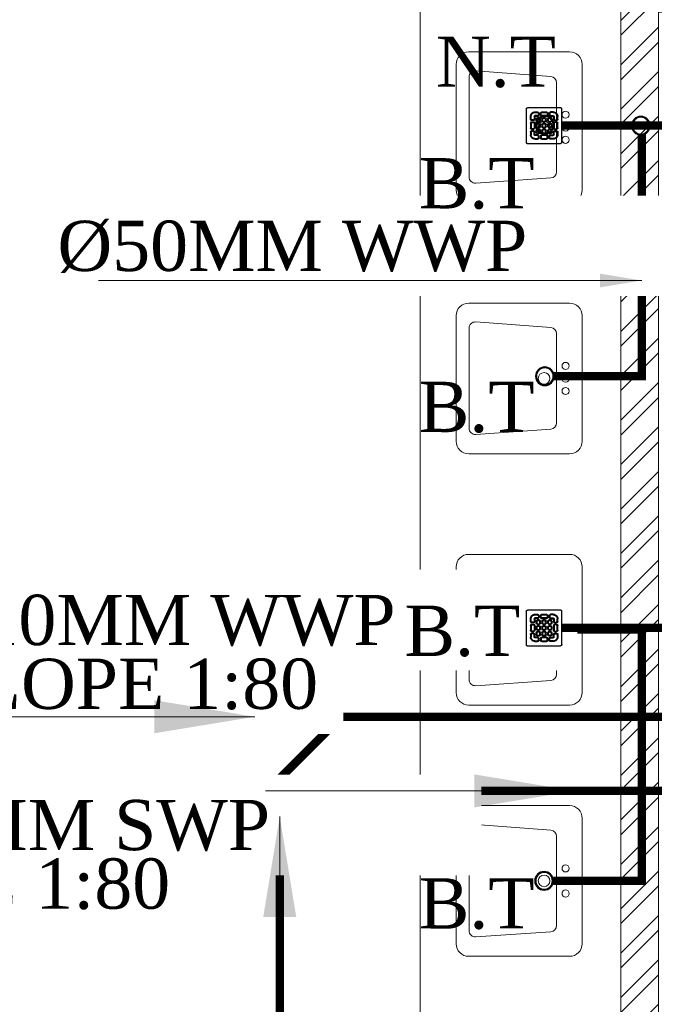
# Model space of a CAD drawing. Header units: inches. Extents: x 105152 to 158499, y 12149 to 30915.
# Tile 55 of 256: x 124066 to 124142, y 21381 to 21499. Entities that reach past the tile are written whole.
import ezdxf

# ---------------------------------------------------------------- set-up
doc = ezdxf.new("R2010")
doc.units = ezdxf.units.IN
doc.header["$MEASUREMENT"] = 0
for name, color, linetype, lineweight in [('AR - PLAN', 251, 'Continuous', 5), ('DRAINAGE ', 7, 'Continuous', 9), ('PD_BRICK WALL_115', 134, 'Continuous', 30), ('PD_FIXTURE', 21, 'Continuous', 25), ('PD_HATCH', 45, 'Continuous', 9), ('PP- 50DIA Soil Waste Sewer pipe', 54, 'Continuous', 25), ('PP- 75DIA Soil Waste Sewer pipe', 90, 'Continuous', 9), ('PP-Soil Pipe', 1, 'Continuous', 25), ('PP-TEXT', 7, 'Continuous', 40), ('PP-WWP', 3, 'Continuous', 25)]:
    doc.layers.add(name, color=color, linetype=linetype, lineweight=lineweight)
doc.styles.add('Arial', font='GOTHIC.TTF')
doc.styles.get("Standard").update_dxf_attribs({"font": 'arial.ttf', "height": 6})
doc.styles.add('TIMES NEW ROMAN', font='times.ttf')
doc.dimstyles.new('ISO-10', dxfattribs={"dimtxt": 6, "dimasz": 0.5, "dimexe": 1.25, "dimexo": 0.625, "dimtad": 1, "dimtoh": 1, "dimdec": 1, "dimlunit": 4, "dimtxsty": 'Standard', "dimblk": 'ARCHTICK', "dimcen": 2.5, "dimclrt": 3, "dimadec": 0, "dimazin": 0, "dimtfac": 1, "dimtdec": 1, "dimtmove": 1, "dimatfit": 3, "dimfxl": 1, "dimarcsym": 0})
doc.dimstyles.new('PP-DIM', dxfattribs={"dimtxt": 4, "dimasz": 1, "dimexe": 1, "dimexo": 1, "dimgap": 0.09, "dimtad": 0, "dimdec": 0, "dimzin": 0, "dimdsep": 46, "dimlunit": 4, "dimtxsty": 'TIMES NEW ROMAN', "dimblk": 'ARCHTICK', "dimcen": 0.09, "dimdle": 1, "dimclrd": 256, "dimclre": 256, "dimclrt": 256, "dimadec": 0, "dimazin": 0, "dimtfac": 1, "dimtdec": 4, "dimtofl": 0, "dimtmove": 1, "dimatfit": 3, "dimfxl": 1, "dimtolj": 1, "dimtzin": 0, "dimlwd": -1, "dimlwe": -1, "dimarcsym": 0})

# ---------------------------------------------------------------- blocks, each defined once
blk = doc.blocks.new('LV')
at = {"color": 251, "lineweight": 5}
for p, q in [((-254.0401739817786, 510.1021831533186), (254.0401739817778, 510.1021831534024)), ((-304.8401739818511, 50.80000000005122), (-304.8401739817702, 459.3021831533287)), ((-201.0144701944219, 458.0358644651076), (203.0815871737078, 458.0358644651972)), ((304.840173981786, 459.3021831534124), (304.8401739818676, 50.79999999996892)), ((-205.3310171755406, 127.0031444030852), (-226.34620448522, 430.7748868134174)), ((228.4004074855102, 430.6067419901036), (205.474748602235, 126.8349995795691)), ((180.1559282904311, 103.4641220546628), (-179.9992828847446, 103.4641220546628)), ((254.0401739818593, -4.11546e-11), (-254.0401739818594, 4.11546e-11))]:
    blk.add_line(p, q, dxfattribs=at)
for centre, radius in [((0.3542386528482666, 154.2893231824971), 23.5787407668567), ((-50.8000000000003, 67.18562783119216), 14.42670316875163), ((-2.274e-13, 67.18562783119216), 15.31096988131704), ((50.79999999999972, 67.18562783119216), 14.42670316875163)]:
    blk.add_circle(centre, radius, dxfattribs=at)
for centre, radius, start, end in [((-254.0401739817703, 459.3021831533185), 50.8, 90.00000000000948, 179.9999999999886), ((254.040173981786, 459.3021831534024), 50.8, 1.15136e-11, 90.0000000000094), ((-201.0144701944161, 432.6358644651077), 25.4, 90.0000000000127, 184.201645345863), ((203.0815871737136, 432.6358644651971), 25.4, 355.4179460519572, 90.00000000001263), ((-179.9992828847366, 128.8641220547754), 25.4, 184.2016453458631, 269.9999999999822), ((180.1559282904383, 128.8641220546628), 25.4, 269.9999999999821, 355.4179460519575), ((-254.0401739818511, 50.80000000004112), 50.8, 179.9999999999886, 269.9999999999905), ((254.0401739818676, 50.7999999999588), 50.8, 269.9999999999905, 1.14754e-11)]:
    blk.add_arc(centre, radius, start, end, dxfattribs=at)
blk = doc.blocks.new('FIRST FLOOR PLAN 0')
at = {"layer": 'PD_HATCH', "lineweight": 5}
h = blk.add_hatch(dxfattribs=at)
h.set_pattern_fill('ANSI32', color=251, scale=10)
h.set_pattern_definition([(45, (-550.7705653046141, -242.3817885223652), (-2.651650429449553, 2.651650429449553), []), (45, (-549.0027983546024, -242.3817885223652), (-2.651650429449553, 2.651650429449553), [])])
h.paths.add_polyline_path([(-539.9997091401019, -240.2998080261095), (-583.2497091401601, -240.2998080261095), (-583.2497091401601, -244.7998080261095), (-539.9997091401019, -244.7998080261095)])
h.paths.add_polyline_path([(-625.2497091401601, -240.2998080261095), (-668.4997091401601, -240.2998080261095), (-668.4997091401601, -244.7998080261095), (-625.2497091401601, -244.7998080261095)], flags=17)
h.paths.add_polyline_path([(-539.9997091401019, -323.4998080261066), (-539.9997091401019, -327.9998080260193), (-377.9997091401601, -327.9998080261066), (-377.9997091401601, -323.4998080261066), (-530.9997091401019, -323.4998080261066), (-530.9997091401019, -233.9998080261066), (-470.9997091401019, -233.9998080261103), (-470.9997091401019, -257.9998080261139), (-466.4997091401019, -257.9998080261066), (-466.4997091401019, -233.9998080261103), (-386.9997091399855, -233.9998080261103), (-386.9997091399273, -261.9998080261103), (-382.4997091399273, -261.9998080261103), (-382.4997091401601, -102.9998080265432), (-377.9997091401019, -102.9998080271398), (-377.9997091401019, -98.49980802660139), (-386.9997091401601, -98.49980802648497), (-386.9997091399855, -224.9998080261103), (-530.9997091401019, -224.9998080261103), (-530.9997091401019, -8.9998324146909), (-539.9997091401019, -8.9998324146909)])
h.paths.add_polyline_path([(-595.4997039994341, -332.9374820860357), (-590.9997039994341, -332.9374820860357), (-590.9997039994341, -327.9998080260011), (-581.9997091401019, -327.9998080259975), (-581.9997091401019, -323.4998080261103), (-668.4997091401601, -323.4998080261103), (-668.4997091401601, -167.9998080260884), (-745.4997091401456, -167.9998080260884), (-745.4997091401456, -172.4998080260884), (-672.9997091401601, -172.4998080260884), (-672.9997091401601, -323.4998080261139), (-728.9997091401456, -323.4998080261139), (-728.9997091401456, -327.9998080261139), (-595.4997039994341, -327.9998080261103)])
at = {"layer": 'PD_BRICK WALL_115', "color": 251, "lineweight": 5}
blk.add_lwpolyline([(-377.9997091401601, -323.4998080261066), (-530.9997091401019, -323.4998080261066), (-530.9997091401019, -233.9998080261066), (-470.9997091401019, -233.9998080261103), (-470.9997091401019, -257.9998080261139), (-466.4997091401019, -257.9998080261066), (-466.4997091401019, -233.9998080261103), (-386.9997091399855, -233.9998080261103), (-386.9997091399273, -261.9998080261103), (-382.4997091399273, -261.9998080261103), (-382.4997091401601, -102.9998080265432), (-377.9997091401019, -102.9998080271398), (-377.9997091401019, -98.49980802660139), (-386.9997091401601, -98.49980802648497), (-386.9997091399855, -224.9998080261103), (-530.9997091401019, -224.9998080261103), (-530.9997091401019, -8.9998324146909), (-539.9997091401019, -8.9998324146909), (-539.9997091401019, -323.4998080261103), (-539.9997091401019, -323.4998080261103)], dxfattribs=at)
at = {"layer": 'PD_FIXTURE', "color": 251, "lineweight": 5, "ltscale": 12}
blk.add_line((-410.9997091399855, -224.9998080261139), (-410.9997091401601, -98.49980802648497), dxfattribs=at)
at = {"layer": 'PD_FIXTURE', "color": 251, "ltscale": 12, "xscale": 0.0295236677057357, "yscale": 0.0295236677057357, "zscale": 0.0295236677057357, "rotation": 90}
for p in [(-391.6187668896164, -116.7498080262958), (-391.6187668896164, -146.7498080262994), (-391.6187668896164, -176.7498080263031), (-391.6187668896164, -206.7498080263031)]:
    blk.add_blockref('LV', p, dxfattribs=at)
blk = doc.blocks.new('BT-PP')
for radius in [37.51963646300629, 33.76767281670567]:
    blk.add_circle((0, 4.547473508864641e-13), radius)
blk = doc.blocks.new('PP-GRATING')
at = {"linetype": 'Continuous'}
for p, q in [((-53.13747282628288, -49.44342391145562), (-53.13747282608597, 49.44342391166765)), ((-49.72758152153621, 52.85331521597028), (49.72758152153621, 52.85331521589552)), ((-27.56328804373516, 40.69137005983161), (-27.56328804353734, 38.6454352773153)), ((-19.60687500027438, 40.69137005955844), (-27.56328705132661, 40.69137005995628)), ((-19.60687500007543, 38.6454352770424), (-27.56328705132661, 38.6454352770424)), ((-27.56328804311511, 29.55239179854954), (-27.56328804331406, 27.5064570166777)), ((-27.56328804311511, 29.55239179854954), (-19.60687539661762, 29.55239179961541)), ((-19.60687500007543, 38.6454352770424), (-19.60687500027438, 40.69137005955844)), ((-19.60687539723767, 27.50645701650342), (-19.60687539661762, 29.55239179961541)), ((-17.3336141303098, 31.82565266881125), (-17.33361413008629, 36.37217436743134)), ((-15.28767934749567, 36.37217433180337), (-17.3336141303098, 36.37217433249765)), ((-17.3336141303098, 31.82565266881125), (-15.2876793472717, 31.82565266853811)), ((-15.2876793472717, 31.82565266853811), (-15.28767934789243, 36.37217436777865)), ((-11.42313586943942, 36.37217242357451), (-11.42313586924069, 31.8256507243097)), ((-9.377201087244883, 36.37217242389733), (-11.42313586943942, 36.37217242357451)), ((-11.42313586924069, 31.82565076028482), (-9.377201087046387, 31.82565072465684)), ((-9.377201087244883, 36.37217242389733), (-9.377201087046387, 31.82565072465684)), ((-7.103939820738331, 38.64543329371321), (-7.103939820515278, 40.69136807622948)), ((-7.103940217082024, 40.6913679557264), (6.535625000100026, 40.6913679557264)), ((-7.103940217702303, 38.64543317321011), (6.535625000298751, 38.64543317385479)), ((-7.103940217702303, 29.55238981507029), (6.535625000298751, 29.55238981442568)), ((-7.103940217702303, 29.55238981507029), (-7.103940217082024, 27.50645503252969)), ((6.535625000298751, 40.6913680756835), (6.535625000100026, 38.64543329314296)), ((6.535625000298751, 29.55238981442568), (6.535625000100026, 27.50645503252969)), ((8.808885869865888, 31.82565068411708), (8.808885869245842, 36.37217230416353)), ((10.85482065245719, 36.37217219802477), (8.808885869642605, 36.37217219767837)), ((8.808885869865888, 31.82565068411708), (10.85482065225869, 31.82565068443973)), ((10.85482065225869, 31.82565068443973), (10.85482065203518, 36.37217230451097)), ((14.71936413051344, 31.82565266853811), (14.71936413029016, 36.37217436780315)), ((14.71936413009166, 36.3721743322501), (16.76529891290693, 36.37217433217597)), ((16.76529891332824, 31.82565266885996), (14.71936413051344, 31.82565266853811)), ((16.76529891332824, 31.82565266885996), (16.76529891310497, 36.37217436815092)), ((19.03855978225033, 40.69137005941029), (26.99497183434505, 40.69137005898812)), ((19.03855978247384, 38.64543527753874), (19.03855978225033, 40.69137005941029)), ((19.03855978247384, 38.64543527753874), (26.99497183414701, 38.64543527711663)), ((26.99497282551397, 29.55239179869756), (19.03856017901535, 29.55239179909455)), ((19.03856017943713, 27.50645701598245), (19.03856017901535, 29.55239179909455)), ((26.99497282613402, 40.69137005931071), (26.99497282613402, 38.64543527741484)), ((26.99497282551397, 29.55239179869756), (26.99497282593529, 27.50645701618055)), ((52.56915760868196, 50.01173912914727), (52.5691576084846, -48.87510869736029)), ((-38.92959239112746, 27.27913092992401), (-40.9755271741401, 27.27913092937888)), ((-40.9755271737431, 27.27913152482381), (-40.9755271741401, 19.32271800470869)), ((-38.92959239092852, 19.32271800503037), (-40.97552717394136, 19.32271811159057)), ((-40.97552717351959, 6.819783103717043), (-40.97552717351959, -6.819781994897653)), ((-38.92959239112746, 6.819783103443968), (-40.97552717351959, 6.819783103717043)), ((-38.92959239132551, 27.2791315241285), (-38.92959239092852, 19.32271800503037)), ((-38.92959239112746, 6.819783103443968), (-38.92959239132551, -6.819781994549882)), ((-36.65633152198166, 17.04945701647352), (-32.10981017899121, 17.0494570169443)), ((-36.65633152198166, 17.04945701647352), (-36.65633152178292, 15.00352223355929)), ((-36.65633152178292, 15.00352223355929), (-32.10981017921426, 15.00352223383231)), ((-32.10980978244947, 11.1389787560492), (-36.65633132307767, 11.1389787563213)), ((-36.65633132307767, 11.1389787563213), (-36.65633132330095, 9.093043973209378)), ((-32.10980978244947, 9.093043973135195), (-36.65633132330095, 9.093043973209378)), ((-32.10980978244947, 9.093043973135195), (-32.10980978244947, 11.1389787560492)), ((-29.83654891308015, 19.32271788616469), (-29.83654891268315, 27.27913104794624)), ((-27.79061413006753, 27.27913104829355), (-29.83654891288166, 27.27913092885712)), ((-29.83654891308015, 19.32271788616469), (-27.79061413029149, 19.32271788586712)), ((-29.83654891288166, -6.819782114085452), (-29.83654891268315, 6.819783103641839)), ((-29.83654891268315, 6.819783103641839), (-27.79061413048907, 6.819783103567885)), ((-27.79061413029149, 19.32271788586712), (-27.79061413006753, 27.27913104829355)), ((-27.79061413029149, -6.819782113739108), (-27.79061413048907, 6.819783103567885)), ((-27.56328804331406, 27.5064570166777), (-19.60687539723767, 27.50645701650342)), ((-23.92607065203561, 14.77619622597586), (-23.92607065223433, 19.32271792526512)), ((-21.88013586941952, 19.32271792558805), (-23.92607065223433, 19.32271792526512)), ((-21.88013586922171, 14.77619622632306), (-23.92607065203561, 14.77619622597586)), ((-23.92607065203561, -2.27326066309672), (-23.92607065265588, 2.273261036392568)), ((-21.8801358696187, 2.273261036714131), (-23.92607065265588, 2.273261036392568)), ((-21.88013586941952, 14.77619626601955), (-21.88013586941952, 19.32271788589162)), ((-21.8801358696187, -2.273260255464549), (-21.8801358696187, 2.273261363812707)), ((-19.60687500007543, 23.64191361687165), (-15.06035345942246, 23.64191361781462)), ((-19.60687499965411, 21.59597883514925), (-19.60687500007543, 23.64191361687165)), ((-19.60687480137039, 21.59597875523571), (-15.0603532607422, 21.59597875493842)), ((-15.06035365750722, 12.50293527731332), (-19.60687499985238, 12.50293527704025)), ((-19.60687460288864, 12.50293535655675), (-19.60687460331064, 10.45700057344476)), ((-15.0603532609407, 10.45700057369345), (-19.60687460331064, 10.45700057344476)), ((-19.60687499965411, 6.592456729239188), (-15.06035345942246, 6.592456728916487)), ((-19.60687499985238, 4.546521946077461), (-19.60687499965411, 6.592456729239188)), ((-19.60687480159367, 4.546522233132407), (-15.0603532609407, 4.546522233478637)), ((-15.06035345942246, 23.64191361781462), (-15.06035345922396, 21.59597883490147)), ((-15.06035326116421, 12.50293535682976), (-15.0603532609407, 10.45700057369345)), ((-15.06035345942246, 6.592456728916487), (-15.06035345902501, 4.546521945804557)), ((-12.78709239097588, 19.32271784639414), (-12.78709239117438, 14.77619614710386)), ((-10.74115760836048, 19.32271796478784), (-12.78709239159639, 19.32271796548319)), ((-12.78709239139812, 14.7761963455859), (-10.74115760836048, 14.77619634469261)), ((-12.78709239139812, 2.273261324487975), (-12.78709239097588, -2.273260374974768)), ((-10.74115760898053, 2.27326107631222), (-12.78709239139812, 2.273261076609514)), ((-10.74115760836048, 19.32271796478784), (-10.74115760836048, 14.77619634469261)), ((-10.74115760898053, 2.27326107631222), (-10.74115760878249, -2.273260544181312)), ((-7.103940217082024, 27.50645503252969), (6.535625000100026, 27.50645503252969)), ((-6.876614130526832, 14.7761961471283), (-6.876614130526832, 19.32271784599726)), ((-4.830679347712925, 19.3227178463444), (-6.876614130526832, 19.32271784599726)), ((-4.830679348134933, 14.77619614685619), (-6.876614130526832, 14.7761961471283)), ((-6.876614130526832, -2.273260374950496), (-6.876614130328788, 2.273261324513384)), ((-4.830679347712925, 2.273261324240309), (-6.876614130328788, 2.273261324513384)), ((-4.830679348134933, 14.77619614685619), (-4.830679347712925, 19.3227178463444)), ((-4.830679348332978, -2.273260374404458), (-4.830679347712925, 2.273261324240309)), ((-2.557418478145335, 23.64191353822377), (1.98910306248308, 23.64191353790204)), ((-2.55741847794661, 21.59597875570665), (-2.557418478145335, 23.64191353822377)), ((-2.55741847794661, 21.59597875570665), (1.989103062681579, 21.59597875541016)), ((1.98910326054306, 12.50293527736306), (-2.557418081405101, 12.50293527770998)), ((-2.557418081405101, 12.50293527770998), (-2.557418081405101, 10.45700049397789)), ((1.989103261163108, 10.45700049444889), (-2.557418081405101, 10.45700049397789)), ((-2.557418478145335, 6.592457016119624), (1.98910306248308, 6.592457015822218)), ((-2.557418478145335, 4.546522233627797), (-2.557418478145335, 6.592457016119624)), ((-2.557418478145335, 4.546522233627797), (1.98910306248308, 4.546522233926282)), ((1.98910306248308, 23.64191353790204), (1.989103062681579, 21.59597875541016)), ((1.98910326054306, 12.50293527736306), (1.989103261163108, 10.45700049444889)), ((1.98910306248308, 6.592457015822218), (1.98910306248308, 4.546522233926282)), ((4.262364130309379, 19.32271788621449), (4.262364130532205, 14.77619626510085)), ((6.308298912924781, 19.32271788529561), (4.262364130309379, 19.32271788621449)), ((4.262364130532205, 14.77619626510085), (6.308298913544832, 14.77619626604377)), ((4.262364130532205, 2.273261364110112), (4.262364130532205, -2.273260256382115)), ((6.308298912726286, 2.273261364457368), (4.262364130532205, 2.273261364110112)), ((6.308298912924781, 19.32271788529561), (6.308298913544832, 14.77619626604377)), ((6.308298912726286, 2.273261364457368), (6.308298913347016, -2.273260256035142)), ((10.17284239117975, 14.77619614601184), (10.1728423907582, 19.32271784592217)), ((12.21877717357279, 19.32271784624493), (10.1728423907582, 19.32271784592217)), ((12.21877717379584, 14.77619614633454), (10.17284239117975, 14.77619614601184)), ((10.17284239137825, -2.273260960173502), (10.17284239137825, 2.273260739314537)), ((12.21877717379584, 2.273260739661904), (10.17284239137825, 2.273260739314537)), ((12.21877717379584, 14.77619614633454), (12.21877717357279, 19.32271784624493)), ((12.21877717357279, -2.273260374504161), (12.21877717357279, 2.273261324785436)), ((14.49203804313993, 23.64191353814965), (19.03855958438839, 23.64191353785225)), ((14.49203804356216, 21.59597875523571), (14.49203804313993, 23.64191353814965)), ((14.49203804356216, 21.59597875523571), (19.03855958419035, 21.59597875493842)), ((19.03855978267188, 12.50293527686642), (14.49203844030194, 12.50293527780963)), ((14.49203844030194, 12.50293527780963), (14.49203843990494, 10.45700049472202)), ((19.03855978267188, 10.45700049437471), (14.49203843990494, 10.45700049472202)), ((14.49203804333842, 6.592456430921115), (19.0385595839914, 6.59245643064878)), ((14.49203804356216, 4.546521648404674), (14.49203804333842, 6.592456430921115)), ((14.49203804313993, 4.546522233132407), (19.03855958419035, 4.546522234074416)), ((26.99497282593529, 27.50645701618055), (19.03856017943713, 27.50645701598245)), ((19.03855958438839, 23.64191353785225), (19.03855958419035, 21.59597875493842)), ((19.03855978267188, 12.50293527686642), (19.03855978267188, 10.45700049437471)), ((19.0385595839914, 6.59245643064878), (19.03855958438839, 4.546521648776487)), ((21.31182065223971, 19.32271788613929), (21.31182065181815, 14.77619626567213)), ((23.35775543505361, 19.32271788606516), (21.31182065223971, 19.32271788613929)), ((21.31182065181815, 14.77619626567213), (23.35775543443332, 14.776196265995)), ((21.31182065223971, 2.273261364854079), (21.31182065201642, -2.273260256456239)), ((23.35775543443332, 2.273260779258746), (21.3118206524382, 2.27326077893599)), ((23.35775543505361, 19.32271788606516), (23.35775543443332, 14.776196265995)), ((23.35775543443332, 2.273260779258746), (23.35775543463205, -2.273260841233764)), ((27.22229891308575, 19.32271788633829), (27.22229891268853, 27.27913104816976)), ((27.22229891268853, 27.27913104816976), (29.26823369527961, 27.27913092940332)), ((29.26823369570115, 19.32271788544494), (27.22229891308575, 19.32271788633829)), ((27.22229891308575, -6.819782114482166), (27.22229891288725, 6.819783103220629)), ((29.26823369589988, 6.819783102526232), (27.22229891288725, 6.819783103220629)), ((29.26823369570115, 19.32271788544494), (29.2682336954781, 27.27913104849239)), ((29.2682336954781, -6.819782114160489), (29.26823369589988, 6.819783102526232)), ((36.08801630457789, 17.04945701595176), (31.54149496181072, 17.04945701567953)), ((36.08801630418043, 15.00352223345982), (31.54149496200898, 15.00352223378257)), ((31.5414945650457, 11.13897875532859), (36.0880161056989, 11.13897875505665)), ((31.5414945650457, 9.09304397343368), (31.5414945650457, 11.13897875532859)), ((31.5414945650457, 9.09304397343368), (36.08801610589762, 9.093043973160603)), ((36.08801630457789, 17.04945701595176), (36.08801630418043, 15.00352223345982)), ((36.0880161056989, 11.13897875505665), (36.08801610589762, 9.093043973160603)), ((38.36127717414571, 27.2791315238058), (38.36127717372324, 19.3227180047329)), ((38.36127717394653, 27.27913092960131), (40.40721195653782, 27.27913092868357)), ((38.36127717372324, 19.3227180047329), (40.40721195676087, 19.32271811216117)), ((38.36127717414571, 6.819783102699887), (38.36127717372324, -6.819781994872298)), ((38.36127717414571, 6.819783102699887), (40.40721195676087, 6.819783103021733)), ((40.40721195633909, 27.2791315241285), (40.40721195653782, 19.32271800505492)), ((40.40721195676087, 6.819783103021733), (40.40721195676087, -6.819781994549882)), ((-40.9755271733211, -6.819781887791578), (-38.92959239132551, -6.819781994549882)), ((-40.9755271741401, -27.27913193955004), (-40.9755271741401, -19.32271842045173)), ((-38.92959239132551, -19.32271842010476), (-40.97552717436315, -19.32271852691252)), ((-38.92959239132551, -27.2791313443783), (-40.97552717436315, -27.27913134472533)), ((-38.92959239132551, -27.27913193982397), (-38.92959239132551, -19.32271842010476)), ((-36.65633152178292, -9.093042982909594), (-32.10981017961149, -9.093042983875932)), ((-36.65633152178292, -9.093042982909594), (-36.65633152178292, -11.13897776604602)), ((-36.65633152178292, -11.13897776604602), (-32.10981017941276, -11.13897776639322)), ((-36.65633152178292, -17.04945743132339), (-36.65633152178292, -15.00352264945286)), ((-36.65633152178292, -15.00352264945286), (-32.10981017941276, -15.00352264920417)), ((-36.65633152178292, -17.04945743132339), (-32.10981017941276, -17.04945743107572)), ((-32.10981017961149, -9.093042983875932), (-32.10981053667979, -11.13897776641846)), ((-29.83654891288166, -6.819782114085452), (-27.79061413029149, -6.819782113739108)), ((-29.83654891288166, -19.32271830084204), (-27.79061413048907, -19.32271830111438)), ((-29.83654891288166, -19.32271830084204), (-29.83654891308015, -27.27913146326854)), ((-27.79061413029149, -27.27913146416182), (-29.83654891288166, -27.27913134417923)), ((-27.79061413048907, -19.32271830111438), (-27.79061413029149, -27.27913146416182)), ((-27.56328804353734, -27.50645743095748), (-19.60687539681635, -27.50645743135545)), ((-27.56328804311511, -29.55239221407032), (-27.56328804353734, -27.50645743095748)), ((-21.8801358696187, -2.273260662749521), (-23.92607065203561, -2.27326066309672)), ((-23.92607065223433, -19.32271681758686), (-23.92607065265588, -14.77619511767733)), ((-21.8801358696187, -14.77619511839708), (-23.92607065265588, -14.77619511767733)), ((-21.88013586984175, -19.32271681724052), (-23.92607065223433, -19.32271681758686)), ((-21.8801358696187, -19.32271677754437), (-21.88013586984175, -14.77619515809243)), ((-19.60687500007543, -10.45699942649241), (-15.06035345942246, -10.456999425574)), ((-19.60687499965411, -12.50293420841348), (-19.60687500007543, -10.45699942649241)), ((-15.0603532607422, -21.59597776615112), (-19.60687500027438, -21.59597776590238)), ((-19.60687539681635, -27.50645743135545), (-19.60687539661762, -29.5523922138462)), ((-15.06035365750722, -4.546521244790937), (-19.60687499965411, -4.546521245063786)), ((-19.60687460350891, -4.546521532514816), (-19.60687460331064, -6.592456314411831)), ((-15.06035326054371, -6.592456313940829), (-19.60687460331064, -6.592456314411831)), ((-19.6068748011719, -12.50293428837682), (-15.0603532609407, -12.50293428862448)), ((-19.60687460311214, -21.59597768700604), (-19.60687460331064, -23.6419124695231)), ((-15.06035326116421, -23.64191246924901), (-19.60687460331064, -23.6419124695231)), ((-15.0603532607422, -4.546521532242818), (-15.06035326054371, -6.592456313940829)), ((-15.06035345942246, -10.456999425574), (-15.06035345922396, -12.5029342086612)), ((-15.0603532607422, -21.59597768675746), (-15.06035326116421, -23.64191246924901)), ((-12.78709239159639, -2.27326054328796), (-10.74115760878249, -2.273260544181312)), ((-12.78709239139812, -14.77619519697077), (-12.78709239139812, -19.32271689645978)), ((-10.74115760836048, -14.77619507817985), (-12.78709239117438, -14.77619507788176)), ((-12.78709239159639, -19.32271669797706), (-10.74115760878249, -19.32271669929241)), ((-10.74115760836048, -14.77619507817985), (-10.74115760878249, -19.32271669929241)), ((-7.103940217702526, -27.5064560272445), (6.535624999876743, -27.50645602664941)), ((-7.103940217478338, -29.55239081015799), (-7.103940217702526, -27.5064560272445)), ((-4.830679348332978, -2.273260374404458), (-6.876614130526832, -2.273260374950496)), ((-6.876614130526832, -19.32271689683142), (-6.876614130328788, -14.77619519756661)), ((-4.830679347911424, -14.77619519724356), (-6.876614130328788, -14.77619519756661)), ((-4.830679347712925, -19.32271689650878), (-6.876614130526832, -19.32271689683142)), ((-4.830679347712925, -19.32271689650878), (-4.830679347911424, -14.77619519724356)), ((1.98910326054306, -4.546521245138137), (-2.557418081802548, -4.546521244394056)), ((-2.557418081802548, -4.546521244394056), (-2.557418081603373, -6.59245602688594)), ((1.989103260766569, -6.592456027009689), (-2.557418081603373, -6.59245602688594)), ((-2.557418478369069, -10.45699950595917), (1.98910306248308, -10.45699950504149)), ((-2.557418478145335, -12.50293428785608), (-2.557418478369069, -10.45699950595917)), ((-2.557418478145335, -12.50293428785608), (1.98910306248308, -12.5029342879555)), ((1.989103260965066, -21.59597776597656), (-2.557418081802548, -21.59597776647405)), ((-2.557418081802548, -21.59597776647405), (-2.557418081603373, -23.64191254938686)), ((1.989103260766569, -23.64191254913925), (-2.557418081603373, -23.64191254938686)), ((1.98910326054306, -4.546521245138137), (1.989103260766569, -6.592456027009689)), ((1.98910306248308, -10.45699950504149), (1.98910306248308, -12.5029342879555)), ((1.989103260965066, -21.59597776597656), (1.989103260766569, -23.64191254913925)), ((4.262364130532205, -2.273260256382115), (6.308298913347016, -2.273260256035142)), ((4.262364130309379, -14.77619515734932), (4.262364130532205, -19.32271677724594)), ((6.308298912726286, -14.77619515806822), (4.262364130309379, -14.77619515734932)), ((4.262364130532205, -19.32271677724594), (6.308298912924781, -19.32271677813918)), ((6.308298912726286, -14.77619515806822), (6.308298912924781, -19.32271677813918)), ((6.535624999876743, -29.5523908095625), (6.535624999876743, -27.50645602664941)), ((12.21877717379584, -2.273260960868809), (10.17284239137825, -2.273260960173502)), ((10.1728423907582, -19.32271689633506), (10.17284239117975, -14.77619519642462)), ((12.21877717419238, -14.77619519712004), (10.17284239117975, -14.77619519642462)), ((12.21877717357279, -19.32271689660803), (10.1728423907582, -19.32271689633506)), ((12.21877717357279, -19.32271689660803), (12.21877717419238, -14.77619519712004)), ((19.03855978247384, -4.54652124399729), (14.4920384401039, -4.546521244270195)), ((14.49203843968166, -4.546521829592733), (14.4920384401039, -6.592456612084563)), ((19.03855978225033, -6.592456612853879), (14.4920384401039, -6.592456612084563)), ((14.49203804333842, -10.45699950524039), (19.03855958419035, -10.4569995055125)), ((14.49203804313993, -12.50293428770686), (14.49203804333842, -10.45699950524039)), ((14.49203804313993, -12.50293428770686), (19.03855958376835, -12.50293428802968)), ((19.03855978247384, -21.59597776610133), (14.49203804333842, -21.59597776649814)), ((14.4920384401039, -21.59597776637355), (14.4920384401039, -23.64191254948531)), ((19.03855978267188, -23.64191254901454), (14.4920384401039, -23.64191254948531)), ((19.03855978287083, -4.546521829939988), (19.03855978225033, -6.592456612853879)), ((19.03855958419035, -10.4569995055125), (19.03855958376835, -12.50293428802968)), ((19.03855978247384, -21.59597776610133), (19.03855978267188, -23.64191254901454)), ((26.99497282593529, -27.50645743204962), (19.03856017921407, -27.50645743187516)), ((19.03856017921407, -27.50645743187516), (19.03856017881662, -29.55239221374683)), ((21.31182065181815, -2.273260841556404), (23.35775543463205, -2.273260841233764)), ((21.31182065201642, -14.77619515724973), (21.31182065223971, -19.32271677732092)), ((23.35775543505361, -14.77619515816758), (21.31182065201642, -14.77619515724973)), ((21.31182065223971, -19.32271677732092), (23.35775543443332, -19.32271677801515)), ((23.35775543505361, -14.77619515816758), (23.35775543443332, -19.32271677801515)), ((26.99497282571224, -29.55239221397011), (26.99497282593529, -27.50645743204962)), ((29.2682336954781, -6.819782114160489), (27.22229891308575, -6.819782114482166)), ((27.22229891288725, -19.32271830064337), (27.22229891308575, -27.27913146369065)), ((29.26823369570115, -19.32271830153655), (27.22229891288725, -19.32271830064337)), ((27.22229891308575, -27.27913146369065), (29.26823369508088, -27.27913134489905)), ((29.26823369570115, -19.32271830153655), (29.2682336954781, -27.279131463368)), ((36.0880163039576, -9.09304298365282), (31.54149496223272, -9.093042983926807)), ((31.54149496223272, -9.093042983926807), (31.54149531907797, -11.13897776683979)), ((36.08801630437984, -11.13897776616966), (31.54149496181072, -11.13897776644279)), ((36.0880163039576, -15.00352264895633), (31.54149496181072, -15.00352264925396)), ((36.08801630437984, -17.04945743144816), (31.54149496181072, -17.04945743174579)), ((36.0880163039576, -9.09304298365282), (36.08801630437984, -11.13897776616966)), ((36.08801630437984, -17.04945743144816), (36.0880163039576, -15.00352264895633)), ((40.40721195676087, -6.819781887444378), (38.36127717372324, -6.819781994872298)), ((38.36127717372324, -19.32271842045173), (40.40721195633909, -19.32271852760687)), ((38.36127717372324, -27.27913193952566), (38.36127717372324, -19.32271842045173)), ((38.36127717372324, -27.27913134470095), (40.40721195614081, -27.27913134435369)), ((40.40721195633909, -27.27913193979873), (40.40721195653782, -19.32271842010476)), ((49.15926630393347, -52.28500000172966), (-50.29589673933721, -52.28500000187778)), ((-27.56328804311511, -29.55239221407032), (-19.60687539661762, -29.5523922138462)), ((-27.56328804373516, -40.69137047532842), (-27.56328804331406, -38.64543569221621)), ((-19.60687500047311, -38.6454356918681), (-27.56328705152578, -38.64543569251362)), ((-19.60687500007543, -40.69137047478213), (-27.56328705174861, -40.69137047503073)), ((-19.60687500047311, -38.6454356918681), (-19.60687500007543, -40.69137047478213)), ((-17.33361413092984, -31.82565308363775), (-17.33361413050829, -36.37217478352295)), ((-17.33361413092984, -31.82565308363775), (-15.28767934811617, -31.82565308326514)), ((-15.28767934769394, -36.37217474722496), (-17.33361413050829, -36.37217474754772)), ((-15.28767934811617, -31.82565308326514), (-15.28767934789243, -36.37217478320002)), ((-11.42313586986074, -36.37217341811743), (-11.42313587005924, -31.82565171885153)), ((-11.42313587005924, -31.82565175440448), (-9.377201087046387, -31.82565171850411)), ((-9.377201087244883, -36.37217341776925), (-11.42313586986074, -36.37217341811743)), ((-9.377201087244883, -36.37217341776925), (-9.377201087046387, -31.82565171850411)), ((-7.103940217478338, -29.55239081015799), (6.535624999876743, -29.5523908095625)), ((6.535624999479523, -38.64543428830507), (-7.103939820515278, -38.6454342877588)), ((-7.103939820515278, -38.6454342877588), (-7.103939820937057, -40.6913690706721)), ((6.535624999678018, -40.6913690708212), (-7.103939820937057, -40.6913690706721)), ((6.546979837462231, -38.68367258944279), (6.535517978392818, -40.72957526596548)), ((8.808885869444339, -31.82565168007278), (8.808885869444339, -36.37217329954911)), ((8.808885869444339, -31.82565168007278), (10.85482065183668, -31.82565167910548)), ((8.83294082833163, -36.42318279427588), (10.87884350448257, -36.4346446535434)), ((10.85482065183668, -31.82565167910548), (10.85482065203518, -36.37217329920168)), ((14.71936413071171, -31.82565308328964), (14.71936412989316, -36.37217478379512)), ((16.76529891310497, -31.82565308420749), (14.71936413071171, -31.82565308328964)), ((14.71936412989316, -36.3721747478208), (16.76529891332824, -36.37217474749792)), ((16.76529891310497, -31.82565308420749), (16.76529891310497, -36.37217478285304)), ((26.99497282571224, -29.55239221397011), (19.03856017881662, -29.55239221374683)), ((19.03855978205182, -38.64543569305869), (19.03855978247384, -40.69137047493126)), ((19.03855978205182, -38.64543569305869), (26.99497183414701, -38.64543569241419)), ((19.03855978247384, -40.69137047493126), (26.99497183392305, -40.69137047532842)), ((26.99497282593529, -40.69137047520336), (26.99497282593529, -38.64543569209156))]:
    blk.add_line(p, q, dxfattribs=at)
for centre, radius, start, end in [((-49.72758152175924, 49.44342391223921), 3.409891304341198, 89.99999999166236, 179.9999999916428), ((-27.56328804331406, 27.27913092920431), 13.41223913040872, 89.99999498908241, 179.9999970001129), ((-27.56328804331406, 27.27913092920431), 11.366304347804, 89.99999498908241, 179.9999970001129), ((-27.56328804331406, 27.27913092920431), 2.273260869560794, 89.99999999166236, 179.9999970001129), ((-19.60687499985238, 31.82565266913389), 4.319195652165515, 269.9999899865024, 359.9999999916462), ((-19.60687499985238, 31.82565266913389), 2.273260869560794, 269.9999899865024, 359.9999999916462), ((-19.60687499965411, 36.37217440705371), 4.319195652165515, 359.9999990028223, 89.99999999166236), ((-19.60687499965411, 36.37217440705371), 2.273260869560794, 359.9999990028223, 89.99999999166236), ((-7.103940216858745, 36.37217242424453), 4.319195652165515, 89.99998998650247, 179.9999999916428), ((-7.103940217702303, 31.82565068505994), 4.319195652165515, 179.9999990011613, 269.9999999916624), ((-7.103940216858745, 36.37217242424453), 2.273260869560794, 89.99998998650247, 179.9999999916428), ((-7.103940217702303, 31.82565068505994), 2.273260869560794, 179.9999990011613, 269.9999999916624), ((6.535625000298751, 31.8256506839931), 4.319195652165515, 269.9999999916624, 359.9999999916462), ((6.535625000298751, 31.8256506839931), 2.273260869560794, 269.9999999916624, 359.9999999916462), ((6.535625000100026, 36.37217242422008), 4.319195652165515, 359.9999970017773, 89.99999999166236), ((6.535625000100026, 36.37217242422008), 2.273260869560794, 359.9999970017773, 89.99999999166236), ((19.03855978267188, 36.37217440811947), 4.319195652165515, 89.99999999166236, 180.0000010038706), ((19.03855978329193, 31.82565266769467), 4.319195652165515, 179.9999999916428, 270.0000099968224), ((19.03855978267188, 36.37217440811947), 2.273260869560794, 89.99999999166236, 180.0000010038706), ((19.03855978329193, 31.82565266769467), 2.273260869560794, 179.9999999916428, 270.0000099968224), ((26.99497282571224, 27.27913092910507), 13.41223913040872, 3.0032057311e-06, 90.00000499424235), ((26.99497282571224, 27.27913092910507), 11.366304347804, 3.0032057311e-06, 90.00000499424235), ((26.99497282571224, 27.27913092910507), 2.273260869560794, 3.0032057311e-06, 89.99999999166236), ((49.72758152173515, 50.01173912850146), 2.841576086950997, 359.9999999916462, 89.99999999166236), ((-36.65633152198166, 19.3227178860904), 4.319195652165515, 179.9999970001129, 269.9999999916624), ((-36.65633152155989, 6.819783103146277), 4.319195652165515, 89.99999498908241, 179.9999999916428), ((-36.65633152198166, 19.3227178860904), 2.273260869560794, 179.9999970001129, 269.9999999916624), ((-36.65633152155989, 6.819783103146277), 2.273260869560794, 89.99999498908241, 179.9999999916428), ((-32.10980978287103, 19.32271788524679), 4.319195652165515, 269.9999899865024, 359.9999999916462), ((-32.10980978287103, 19.32271788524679), 2.273260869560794, 269.9999899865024, 359.9999999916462), ((-32.10980978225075, 6.81978310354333), 4.319195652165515, 359.9999999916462, 89.99999999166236), ((-32.10980978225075, 6.81978310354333), 2.273260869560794, 359.9999999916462, 89.99999999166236), ((-27.56328804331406, 27.27913092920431), 0.2273260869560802, 89.99999999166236, 179.9999970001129), ((-19.60687499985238, 19.32271796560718), 4.319195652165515, 89.99999999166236, 180.0000010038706), ((-19.60687499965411, 14.77619622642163), 4.319195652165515, 179.9999999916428, 270.0000099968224), ((-19.60687500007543, 2.273261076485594), 4.319195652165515, 89.99999999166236, 180.0000010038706), ((-19.60687499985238, 19.32271788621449), 2.273260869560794, 89.99999498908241, 179.9999999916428), ((-19.60687499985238, 19.32271796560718), 2.273260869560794, 89.99999999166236, 180.0000010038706), ((-19.60687499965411, 14.77619614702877), 2.273260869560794, 179.9999970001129, 269.9999999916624), ((-19.60687499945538, 2.273261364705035), 2.273260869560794, 89.99999498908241, 179.9999999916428), ((-19.60687500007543, 2.273261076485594), 2.273260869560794, 89.99999999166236, 180.0000010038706), ((-15.0603532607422, 19.32271796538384), 4.319195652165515, 359.9999999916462, 90.00000499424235), ((-15.0603532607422, 19.32271788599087), 2.273260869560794, 359.9999990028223, 89.99999999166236), ((-15.0603532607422, 14.77619614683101), 2.273260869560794, 269.9999899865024, 359.9999999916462), ((-15.06035326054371, 14.7761962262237), 4.319195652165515, 269.9999999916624, 3.0032057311e-06), ((-15.0603532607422, 2.273261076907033), 4.319195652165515, 359.9999999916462, 90.00000499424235), ((-15.0603532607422, 2.273261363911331), 2.273260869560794, 359.9999990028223, 89.99999999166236), ((-2.557418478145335, 19.32271788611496), 4.319195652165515, 89.99999999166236, 180.0000010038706), ((-2.55741847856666, 14.77619614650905), 4.319195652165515, 179.9999999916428, 270.0000099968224), ((-2.557418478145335, 2.273261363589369), 4.319195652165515, 89.99999999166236, 180.0000010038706), ((-2.557418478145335, 19.32271788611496), 2.273260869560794, 89.99999999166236, 180.0000010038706), ((-2.557418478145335, 19.32271788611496), 2.273260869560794, 89.99999999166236, 180.0000010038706), ((-2.55741847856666, 14.77619614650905), 2.273260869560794, 179.9999999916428, 270.0000099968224), ((-2.557418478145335, 2.273261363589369), 2.273260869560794, 89.99999999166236, 180.0000010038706), ((-2.557418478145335, 2.273261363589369), 2.273260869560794, 89.99999999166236, 180.0000010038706), ((1.989103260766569, 19.32271788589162), 4.319195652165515, 359.9999999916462, 90.00000499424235), ((1.989103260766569, 19.32271788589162), 2.273260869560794, 359.9999999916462, 90.00000499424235), ((1.98910326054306, 14.77619614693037), 2.273260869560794, 269.9999999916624, 3.0032057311e-06), ((1.98910326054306, 14.77619614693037), 4.319195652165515, 269.9999999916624, 3.0032057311e-06), ((1.989103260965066, 2.273261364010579), 4.319195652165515, 359.9999999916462, 90.00000499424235), ((1.989103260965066, 2.273261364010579), 2.273260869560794, 359.9999999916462, 90.00000499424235), ((14.49203804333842, 19.3227178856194), 4.319195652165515, 89.99999999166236, 180.0000010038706), ((14.49203804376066, 14.77619614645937), 4.319195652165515, 179.9999999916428, 270.0000099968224), ((14.49203804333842, 2.273260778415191), 4.319195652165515, 89.99999999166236, 180.0000010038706), ((14.49203804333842, 19.3227178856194), 2.273260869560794, 89.99999999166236, 180.0000010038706), ((14.49203804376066, 14.77619614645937), 2.273260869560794, 179.9999999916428, 270.0000099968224), ((14.49203804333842, 2.273261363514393), 2.273260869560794, 89.99999999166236, 180.0000010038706), ((14.49203804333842, 2.273260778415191), 2.273260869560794, 89.99999999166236, 180.0000010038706), ((19.03855978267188, 19.32271788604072), 4.319195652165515, 359.9999999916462, 90.00000499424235), ((19.03855978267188, 19.32271788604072), 2.273260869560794, 359.9999999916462, 90.00000499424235), ((19.03855978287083, 14.77619614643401), 2.273260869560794, 269.9999999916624, 3.0032057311e-06), ((19.03855978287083, 14.77619614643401), 4.319195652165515, 269.9999999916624, 3.0032057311e-06), ((19.03855978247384, 2.273260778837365), 4.319195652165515, 359.9999999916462, 90.00000499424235), ((19.03855978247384, 2.273261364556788), 2.273260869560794, 359.9999999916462, 90.00000499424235), ((26.99497282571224, 27.27913092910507), 0.2273260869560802, 3.0032057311e-06, 89.99999999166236), ((31.54149456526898, 19.32271788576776), 4.319195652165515, 179.9999999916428, 270.0000099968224), ((31.54149456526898, 6.819783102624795), 4.319195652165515, 89.99999999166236, 179.9999999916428), ((31.54149456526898, 19.32271788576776), 2.273260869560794, 179.9999999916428, 270.0000099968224), ((31.54149456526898, 6.819783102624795), 2.273260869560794, 89.99999999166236, 179.9999999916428), ((36.08801630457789, 19.32271788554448), 2.273260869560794, 269.9999999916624, 3.0032057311e-06), ((36.08801630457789, 19.32271788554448), 4.319195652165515, 269.9999999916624, 3.0032057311e-06), ((36.08801630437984, 6.819783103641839), 4.319195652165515, 359.9999999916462, 90.00000499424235), ((36.08801630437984, 6.819783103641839), 2.273260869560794, 359.9999999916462, 90.00000499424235), ((-36.65633152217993, -6.81978211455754), 4.319195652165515, 179.9999970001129, 269.9999999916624), ((-36.65633152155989, -19.32271830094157), 4.319195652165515, 89.99999999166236, 180.00000300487), ((-27.56328804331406, -27.27913134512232), 13.41223913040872, 180.00000300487, 270.0000049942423), ((-36.65633152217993, -6.81978211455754), 2.273260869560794, 179.9999970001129, 269.9999999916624), ((-36.65633152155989, -19.32271830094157), 2.273260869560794, 89.99999999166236, 180.00000300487), ((-27.56328804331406, -27.27913134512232), 11.366304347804, 180.00000300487, 270.0000049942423), ((-32.10980978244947, -6.819782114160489), 4.319195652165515, 269.9999899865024, 359.9999999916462), ((-32.10980978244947, -6.819782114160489), 2.273260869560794, 269.9999899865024, 359.9999999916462), ((-32.10980978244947, -19.32271830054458), 4.319195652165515, 359.9999999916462, 90.00000999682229), ((-32.10980978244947, -19.32271830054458), 2.273260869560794, 359.9999999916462, 90.00000999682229), ((-27.56328804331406, -27.27913134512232), 2.273260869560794, 180.00000300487, 269.9999999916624), ((-27.56328804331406, -27.27913134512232), 0.2273260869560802, 180.00000300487, 269.9999999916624), ((-19.60687499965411, -2.273260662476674), 4.319195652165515, 179.9999999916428, 270.0000099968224), ((-19.60687499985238, -14.77619507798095), 4.319195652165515, 89.99999999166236, 180.0000010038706), ((-19.60687499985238, -19.32271681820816), 4.319195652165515, 179.9999999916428, 270.0000099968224), ((-19.60687499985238, -2.273260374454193), 2.273260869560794, 179.9999970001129, 269.9999999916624), ((-19.60687500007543, -14.77619515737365), 2.273260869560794, 89.99999498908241, 179.9999999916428), ((-19.60687499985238, -14.77619507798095), 2.273260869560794, 89.99999999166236, 180.0000010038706), ((-19.60687500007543, -19.32271689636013), 2.273260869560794, 179.9999970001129, 269.9999999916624), ((-19.60687499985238, -31.82565308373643), 4.319195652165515, 359.9999999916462, 90.00000999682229), ((-15.0603532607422, -2.273260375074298), 2.273260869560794, 269.9999899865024, 359.9999999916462), ((-15.0603532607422, -2.273260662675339), 4.319195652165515, 269.9999999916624, 3.0032057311e-06), ((-15.0603532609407, -14.77619507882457), 4.319195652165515, 359.9999999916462, 90.00000499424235), ((-15.06035326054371, -14.77619515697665), 2.273260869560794, 359.9999990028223, 89.99999999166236), ((-15.0603532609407, -19.32271689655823), 2.273260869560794, 269.9999999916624, 359.9999999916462), ((-15.0603532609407, -19.32271681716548), 4.319195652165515, 269.9999999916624, 3.0032057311e-06), ((-7.103940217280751, -31.82565167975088), 4.319195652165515, 89.99999999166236, 180.0000010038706), ((-2.55741847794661, -2.273260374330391), 4.319195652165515, 179.9999999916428, 270.0000099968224), ((-2.557418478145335, -14.77619515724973), 4.319195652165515, 89.99999999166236, 180.0000010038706), ((-2.557418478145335, -19.32271689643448), 4.319195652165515, 179.9999999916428, 270.0000099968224), ((-2.55741847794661, -2.273260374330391), 2.273260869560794, 179.9999999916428, 270.0000099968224), ((-2.557418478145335, -14.77619515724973), 2.273260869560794, 89.99999999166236, 180.0000010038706), ((-2.557418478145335, -14.77619515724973), 2.273260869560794, 89.99999999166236, 180.0000010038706), ((-2.557418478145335, -19.32271689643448), 2.273260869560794, 179.9999999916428, 270.0000099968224), ((1.98910326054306, -2.273260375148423), 2.273260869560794, 269.9999999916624, 3.0032057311e-06), ((1.98910326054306, -2.273260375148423), 4.319195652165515, 269.9999999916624, 3.0032057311e-06), ((1.989103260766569, -14.77619515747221), 4.319195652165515, 359.9999999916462, 90.00000499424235), ((1.989103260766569, -14.77619515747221), 2.273260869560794, 359.9999999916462, 90.00000499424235), ((1.989103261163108, -19.32271689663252), 2.273260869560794, 269.9999999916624, 3.0032057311e-06), ((1.989103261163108, -19.32271689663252), 4.319195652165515, 269.9999999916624, 3.0032057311e-06), ((6.535624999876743, -31.82565167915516), 4.319195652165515, 359.9999999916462, 89.99999999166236), ((14.49203804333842, -2.273260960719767), 4.319195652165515, 179.9999999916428, 270.0000099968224), ((14.4920380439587, -14.77619515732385), 4.319195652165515, 89.99999999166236, 180.0000010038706), ((14.49203804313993, -19.32271689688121), 4.319195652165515, 179.9999999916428, 270.0000099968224), ((14.49203804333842, -2.273260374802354), 2.273260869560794, 179.9999999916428, 270.0000099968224), ((14.4920380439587, -14.77619515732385), 2.273260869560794, 89.99999999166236, 180.0000010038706), ((14.4920380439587, -14.77619515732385), 2.273260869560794, 89.99999999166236, 180.0000010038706), ((14.49203804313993, -19.32271689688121), 2.273260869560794, 179.9999999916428, 269.9999999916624), ((19.03855978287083, -31.82565308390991), 4.319195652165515, 89.99998998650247, 179.9999999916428), ((19.03855978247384, -2.273260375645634), 2.273260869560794, 269.9999999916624, 3.0032057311e-06), ((19.03855978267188, -2.273260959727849), 4.319195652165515, 269.9999999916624, 3.0032057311e-06), ((19.03855978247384, -14.77619515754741), 4.319195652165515, 359.9999999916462, 90.00000499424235), ((19.03855978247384, -14.77619515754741), 2.273260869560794, 359.9999999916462, 90.00000499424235), ((19.03855978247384, -19.32271689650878), 2.273260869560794, 269.9999999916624, 3.0032057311e-06), ((19.03855978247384, -19.32271689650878), 4.319195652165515, 269.9999999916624, 3.0032057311e-06), ((26.99497282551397, -27.27913134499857), 2.273260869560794, 269.9999999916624, 359.9999970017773), ((26.99497282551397, -27.27913134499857), 0.2273260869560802, 269.9999999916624, 359.9999970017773), ((26.99497282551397, -27.27913134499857), 13.41223913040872, 269.9999949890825, 359.9999970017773), ((26.99497282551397, -27.27913134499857), 11.366304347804, 269.9999949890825, 359.9999970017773), ((31.54149456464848, -6.819782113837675), 4.319195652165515, 179.9999999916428, 270.0000099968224), ((31.54149456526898, -19.32271830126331), 4.319195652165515, 89.99998998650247, 179.9999999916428), ((31.54149456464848, -6.819782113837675), 2.273260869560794, 179.9999999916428, 270.0000099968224), ((31.54149456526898, -19.32271830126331), 2.273260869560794, 89.99998998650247, 179.9999999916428), ((36.0880163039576, -6.819782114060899), 2.273260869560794, 269.9999999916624, 3.0032057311e-06), ((36.0880163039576, -6.819782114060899), 4.319195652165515, 269.9999999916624, 3.0032057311e-06), ((36.08801630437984, -19.32271830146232), 4.319195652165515, 359.9999970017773, 89.99999999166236), ((36.08801630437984, -19.32271830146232), 2.273260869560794, 359.9999970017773, 89.99999999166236), ((-50.67448384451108, -49.82211509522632), 2.491931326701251, 171.2590690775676, 278.7566635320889), ((-19.60687499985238, -31.82565308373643), 2.273260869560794, 359.9999999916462, 90.00000999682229), ((-19.60687500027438, -36.37217482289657), 4.319195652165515, 269.9999999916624, 1.0038705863e-06), ((-19.60687500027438, -36.37217482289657), 2.273260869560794, 269.9999999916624, 1.0038705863e-06), ((-7.103940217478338, -36.37217341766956), 4.319195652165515, 179.9999999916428, 270.0000099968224), ((-7.103940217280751, -31.82565167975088), 2.273260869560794, 89.99999999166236, 180.0000010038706), ((-7.103940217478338, -36.37217341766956), 2.273260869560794, 179.9999999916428, 270.0000099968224), ((6.559715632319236, -36.41044739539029), 4.319195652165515, 269.6790024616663, 359.6790124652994), ((6.535624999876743, -31.82565167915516), 2.273260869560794, 359.9999999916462, 89.99999999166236), ((6.559715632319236, -36.41044739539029), 2.273260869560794, 269.6790024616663, 359.6790124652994), ((19.03855978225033, -36.37217482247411), 4.319195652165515, 179.9999990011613, 269.9999999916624), ((19.03855978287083, -31.82565308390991), 2.273260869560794, 89.99998998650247, 179.9999999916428), ((19.03855978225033, -36.37217482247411), 2.273260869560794, 179.9999990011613, 269.9999999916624), ((49.15926630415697, -48.87510869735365), 3.409891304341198, 269.9999999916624, 359.9999999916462)]:
    blk.add_arc(centre, radius, start, end, dxfattribs=at)
blk = doc.blocks.new('_ArchTick')
at = {"color": 0, "linetype": 'ByBlock', "const_width": 0.15}
blk.add_lwpolyline([(-0.5, -0.5), (0.5, 0.5)], dxfattribs=at)
blk = doc.blocks.new('DRAINAGE')
at = {"layer": 'PP- 50DIA Soil Waste Sewer pipe', "const_width": 0.9999999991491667}
for points in [[(630.2963486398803, 498.6042044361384), (640.7560910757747, 498.6042044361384), (640.7560910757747, 527.5296111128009)], [(630.2049266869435, 468.3527940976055), (640.7560910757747, 468.3527940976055)]]:
    blk.add_lwpolyline(points, dxfattribs=at)
at = {"layer": 'PP- 50DIA Soil Waste Sewer pipe'}
blk.add_lwpolyline([(630.2049266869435, 438.3527941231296, 0.9999999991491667, 0.9999999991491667, 0), (640.7560910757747, 438.3527941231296, 0.9999999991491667, 0.9999999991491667, 0), (640.7560910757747, 468.5905240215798, 0.9999999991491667, 0.9999999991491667, 0)], format="xyseb", dxfattribs=at)
at = {"layer": 'PP- 75DIA Soil Waste Sewer pipe', "ltscale": 0.015, "const_width": 0.9999999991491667}
for points in [[(631.1965204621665, 528.547065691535), (667.4559929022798, 528.547065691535), (679.5409060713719, 540.6319788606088)], [(604.8754255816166, 457.9495716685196), (597.5089235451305, 450.5830696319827), (597.5089235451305, 398.823490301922)]]:
    blk.add_lwpolyline(points, dxfattribs=at)
at = {"layer": 'PP-Soil Pipe', "color": 1, "ltscale": 0.015}
blk.add_lwpolyline([(329.9854632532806, 339.9219194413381, 0.9999999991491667, 0.9999999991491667, 0), (329.9854632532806, 424.3118133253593, 0.9999999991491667, 0.9999999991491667, 0), (354.6573113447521, 449.0923150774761, 0.9999999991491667, 0.9999999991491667, 0), (662.904954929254, 449.0923150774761, 0.9999999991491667, 0.9999999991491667, 0), (673.4864775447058, 459.6738376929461, 0.9999999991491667, 0.9999999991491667, 0)], format="xyseb", dxfattribs=at)
at = {"layer": 'PP- 50DIA Soil Waste Sewer pipe', "xscale": -0.02961412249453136, "yscale": 0.02961412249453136, "zscale": 0.02961412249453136, "rotation": 270}
for p in [(629.1852375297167, 528.6042044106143), (640.6522997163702, 528.5242102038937), (629.1852375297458, 498.6042044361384), (629.0938155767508, 468.3527940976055), (629.0938155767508, 438.3527941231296)]:
    blk.add_blockref('BT-PP', p, dxfattribs=at)
at = {"layer": 'PP-WWP', "xscale": -0.04021621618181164, "yscale": 0.04021621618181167, "zscale": 40.21621618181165, "rotation": 89.99999999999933}
blk.add_blockref('PP-GRATING', (629.0938155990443, 528.5242102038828), dxfattribs=at)
at = {"layer": 'PP-TEXT', "char_height": 5.999999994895, "width": 26.66140014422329, "attachment_point": 7, "style": 'Arial'}
for s, insert in [('{\\fTimes New Roman|b0|i0|c0|p0;N.T}', (616.1741926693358, 533.0413697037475, -0.002280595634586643)), ('{\\fTimes New Roman|b0|i0|c0|p0;B.T}', (614.1232786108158, 518.5240750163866, -0.002280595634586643)), ('{\\fTimes New Roman|b0|i0|c0|p0;B.T}', (614.123278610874, 491.8190082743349, -0.002280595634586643)), ('{\\fTimes New Roman|b0|i0|c0|p0;B.T}', (612.4145447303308, 465.0929875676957, -0.002280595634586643)), ('{\\fTimes New Roman|b0|i0|c0|p0;B.T}', (614.1232786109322, 432.5355801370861, -0.002280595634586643))]:
    blk.add_mtext(s, dxfattribs=dict(at, insert=insert))
at = {"layer": 'PP-TEXT', "char_height": 5.999999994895, "width": 79.39153849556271, "attachment_point": 7, "style": 'Arial', "bg_fill": 2}
for s, insert in [('\\pxql;{\\fTimes New Roman|b0|i0|c0|p34;%%C50MM WWP }', (570.9482410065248, 510.9347784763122)), ('\\pxql;{\\fTimes New Roman|b0|i0|c0|p34;%%C110MM WWP }', (550.674501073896, 466.2604457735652)), ('\\pxql;{\\fTimes New Roman|b0|i0|c0|p34;%%C110MM SWP }', (539.197376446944, 441.7781494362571))]:
    blk.add_mtext(s, dxfattribs=dict(at, insert=insert))
at = {"layer": 'PP- 75DIA Soil Waste Sewer pipe', "ltscale": 0.015, "const_width": 0.9999999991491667}
for points in [[(631.1965204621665, 468.5641584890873), (667.4559929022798, 468.5641584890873), (679.5409060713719, 480.6490716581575)], [(339.106577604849, 457.9495716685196), (670.0191316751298, 457.9495716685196), (679.5409060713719, 467.471346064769)]]:
    blk.add_lwpolyline(points, dxfattribs=at)
at = {"layer": 'PP-WWP', "xscale": -0.04021621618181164, "yscale": 0.04021621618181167, "zscale": 40.21621618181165, "rotation": 89.99999999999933}
blk.add_blockref('PP-GRATING', (629.0938155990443, 468.5413030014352), dxfattribs=at)
at = {"layer": 'PP-TEXT', "insert": (584.4180457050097, 434.8966637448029), "char_height": 5.999999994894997, "width": 48.44597603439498, "attachment_point": 9, "style": 'Arial', "bg_fill": 2}
blk.add_mtext('\\pxqr;{\\fTimes New Roman|b0|i0|c0|p34; \\PSLOPE 1:80}', dxfattribs=at)
at = {"layer": 'PP- 75DIA Soil Waste Sewer pipe', "ltscale": 0.015}
blk.add_leader([(597.5089235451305, 446.0325221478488), (597.5089235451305, 409.0676019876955)], dimstyle='ISO-10', override={"dimasz": 12, "dimgap": 0.625, "dimtad": 0}, dxfattribs=at)
at = {"layer": 'PP-Soil Pipe', "color": 1, "lineweight": 5, "ltscale": 0.015}
blk.add_leader([(632.7592260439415, 449.0923150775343), (595.7943058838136, 449.0923150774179)], dimstyle='ISO-10', override={"dimasz": 12, "dimgap": 0.625, "dimtad": 0}, dxfattribs=at)
at = {"layer": 'PP-TEXT', "lineweight": 70, "ltscale": 12}
blk.add_leader([(640.7560910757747, 510.0398686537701), (575.8580508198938, 510.0398686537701)], dimstyle='PP-DIM', override={"dimtxt": 8.5, "dimasz": 5, "dimtad": 0, "dimdec": 1, "dimcen": 0, "dimtfac": 12, "dimtdec": 1, "dimfxl": 7, "dimfxlon": 1, "dimlwd": 18, "dimarcsym": 1}, dxfattribs=at)
at = {"layer": 'PP-TEXT', "insert": (602.0939520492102, 458.7604457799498), "char_height": 5.999999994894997, "width": 48.44597603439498, "attachment_point": 9, "style": 'Arial', "bg_fill": 2}
blk.add_mtext('\\pxqr;{\\fTimes New Roman|b0|i0|c0|p34; \\PSLOPE 1:80}', dxfattribs=at)
at = {"layer": 'PP- 75DIA Soil Waste Sewer pipe', "ltscale": 0.015}
blk.add_leader([(594.5235608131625, 457.9495716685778), (557.5586406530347, 457.9495716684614)], dimstyle='ISO-10', override={"dimasz": 12, "dimgap": 0.625, "dimtad": 0}, dxfattribs=at)

msp = doc.modelspace()

# ---------------------------------------------------------------- block references
at = {"layer": 'AR - PLAN', "color": 251}
msp.add_blockref('FIRST FLOOR PLAN 0', (124524.8849565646, 21602.60288553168), dxfattribs=at)

# ---------------------------------------------------------------- next in the draw order: block references
at = {"layer": 'DRAINAGE '}
msp.add_blockref('DRAINAGE', (123499.6171875, 20957.5107421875), dxfattribs=at)

doc.saveas('drawing.dxf')
